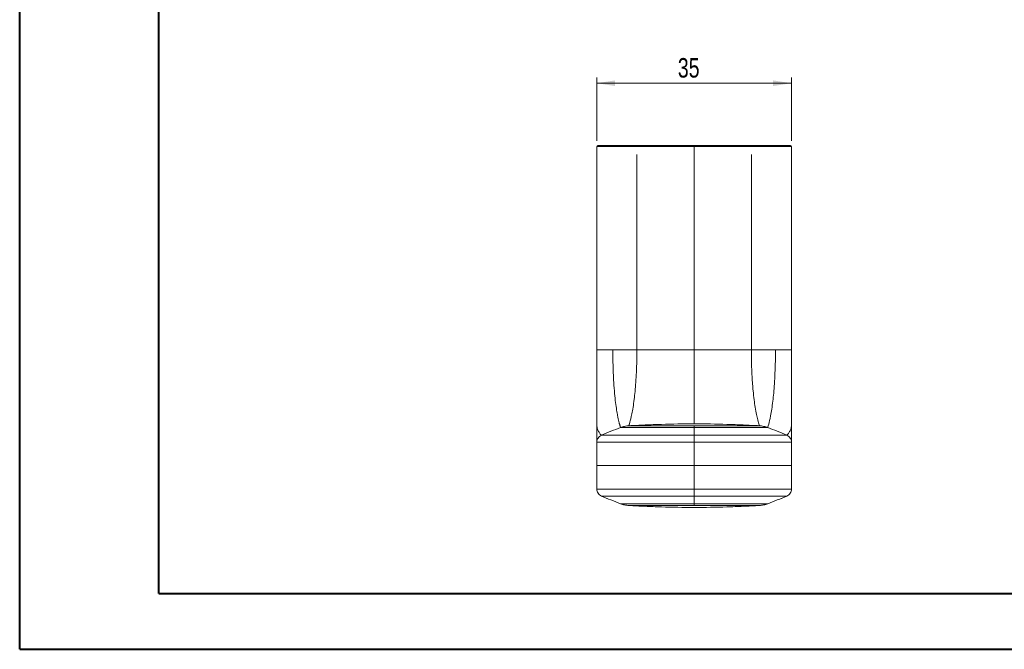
# Model space of a CAD drawing. Header units: millimetres. Extents: x 0 to 420, y 0 to 297.
# Tile 1 of 4: x 0 to 177, y 0 to 113. Entities that reach past the tile are written whole.
import ezdxf

# ---------------------------------------------------------------- set-up
doc = ezdxf.new("R2010")
doc.units = ezdxf.units.MM
doc.styles.add('SLDTEXTSTYLE1', font='TXT', dxfattribs={"width": 0.75})
doc.dimstyles.new('SLDDIMSTYLE0', dxfattribs={"dimtxt": 3.5, "dimasz": 3.302, "dimexe": 0, "dimexo": 0.0625, "dimgap": 0.875, "dimtad": 1, "dimdec": 6, "dimrnd": 1e-09, "dimzin": 12, "dimdsep": 46, "dimtxsty": 'SLDTEXTSTYLE1', "dimsah": 1, "dimcen": 0.09, "dimadec": 0, "dimazin": 3, "dimtfac": 1, "dimtofl": 0, "dimtmove": 0, "dimatfit": 3, "dimfxl": 0, "dimfrac": 2, "dimtolj": 1, "dimtzin": 12, "dimarcsym": 0})

# ---------------------------------------------------------------- blocks, each defined once
blk = doc.blocks.new('_D_2')
at = {"color": 7, "linetype": 'Continuous', "lineweight": 0}
for p, q in [((103.77, 91.49), (103.77, 102.86)), ((138.77, 91.49), (138.77, 102.86)), ((138.77, 101.86), (103.77, 101.86))]:
    blk.add_line(p, q, dxfattribs=at)
for points in [[(103.77, 101.86), (107.07, 101.35), (107.07, 102.36)], [(138.77, 101.86), (135.47, 102.36), (135.47, 101.35)]]:
    blk.add_solid(points, dxfattribs=at)
at = {"color": 7, "linetype": 'Continuous', "lineweight": 0, "insert": (118.34, 106.37), "char_height": 3.5, "attachment_point": 1, "style": 'SLDTEXTSTYLE1'}
blk.add_mtext('35', dxfattribs=at)

msp = doc.modelspace()

# ---------------------------------------------------------------- linework, layer by layer
at = {"color": 7, "linetype": 'Continuous', "lineweight": 40}
for p, q in [((0.0788436, 0.2147802), (0.0788436, 297.2147802)), ((25.0788436, 10.2147802), (25.0788436, 287.2147802)), ((25.0788436, 10.2147802), (410.0788436, 10.2147802)), ((0.0788436, 0.2147802), (420.0788436, 0.2147802))]:
    msp.add_line(p, q, dxfattribs=at)
at = {"color": 7, "linetype": 'Continuous', "lineweight": 15}
for p, q in [((103.772649, 53.9727265), (103.772649, 90.4916278)), ((121.2726491, 90.6916278), (121.2726491, 90.4916278)), ((121.2726491, 53.9727265), (121.2726491, 90.4916278)), ((138.7726492, 53.9727265), (138.7726492, 90.4916278)), ((110.9868981, 89.0826349), (110.9868981, 53.9727265)), ((131.5584001, 89.0826349), (131.5584001, 53.9727265)), ((103.772649, 53.9727265), (103.7812805, 53.9727265)), ((138.7726492, 53.9727265), (138.7640177, 53.9727265)), ((103.772649, 40.4993834), (103.7809881, 40.4522324)), ((103.772649, 40.4993834), (103.772649, 38.327569)), ((138.7726492, 40.4993834), (138.764366, 40.4525491)), ((138.7726492, 40.4993834), (138.7726492, 38.327569)), ((103.772649, 37.4047326), (103.772649, 38.327569)), ((103.772649, 28.9785245), (103.772649, 37.4047326)), ((103.7733438, 37.4047326), (103.7733438, 28.9785245)), ((103.7733494, 33.1916267), (103.7733494, 37.4047326)), ((121.2726491, 33.1916267), (121.2726491, 37.4047326)), ((138.7719488, 37.4047326), (138.7719488, 33.1916267)), ((138.7719544, 28.9785245), (138.7719544, 37.4047326)), ((138.7720289, 37.4457592), (138.7726492, 37.4047326)), ((138.7726492, 37.4047326), (138.7726492, 38.327569)), ((138.7726492, 37.4047326), (138.7726492, 28.9785245)), ((103.7733494, 33.1916267), (103.7733494, 28.9785245)), ((121.2726491, 33.1916267), (121.2726491, 28.9785245)), ((138.7719488, 28.9785245), (138.7719488, 33.1916267)), ((103.7732544, 28.9380418), (103.772649, 28.9785245)), ((104.6070526, 27.7235525), (105.7599005, 27.2459777)), ((136.7853977, 27.2459777), (137.9382456, 27.7235525)), ((108.0576903, 26.3495909), (108.057531, 26.3495313)), ((134.4876079, 26.3495909), (134.4877672, 26.3495313))]:
    msp.add_line(p, q, dxfattribs=at)
at = {"color": 8, "linetype": 'Continuous', "lineweight": 15}
for p, q in [((103.7733438, 37.4047326), (103.772649, 37.4047326)), ((138.7726492, 37.4047326), (138.7719544, 37.4047326)), ((103.7733438, 28.9785245), (103.772649, 28.9785245)), ((138.7726492, 28.9785245), (138.7719544, 28.9785245))]:
    msp.add_line(p, q, dxfattribs=at)
at = {"color": 7, "linetype": 'Continuous', "lineweight": 15, "flags": 128}
for points in [[(111.0302587, 90.4916278), (111.0315187, 90.5306458), (111.0352506, 90.5681644), (111.0413116, 90.6027418), (111.0494681, 90.6330491), (111.0594063, 90.6579217), (111.0707451, 90.6764037), (111.0830488, 90.6877848), (111.0958443, 90.6916278)], [(131.4494409, 90.6916278), (131.4622364, 90.6877848), (131.4745391, 90.6764037), (131.485878, 90.6579217), (131.4958171, 90.6330491), (131.5039726, 90.6027418), (131.5100337, 90.5681644), (131.5137655, 90.5306458), (131.5150265, 90.4916278)]]:
    msp.add_lwpolyline(points, dxfattribs=at)
at = {"color": 7, "linetype": 'Continuous', "lineweight": 15}
for centre, radius, start, end in [((103.9726491, 90.4916278), 0.2, 90, 180), ((138.5726491, 90.4916278), 0.2, 0, 90), ((109.8171384, 35.3762107), 4.9786792, 93.367480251, 110.695788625), ((121.2726491, -159.3083722), 200, 86.632519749, 93.367480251), ((132.7281598, 35.3762107), 4.9786792, 69.304211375, 86.632519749), ((109.8171384, 31.0070448), 4.9786792, 249.304211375, 266.632519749), ((121.2726491, 225.6916278), 200, 266.632519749, 273.367480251), ((132.7281598, 31.0070448), 4.9786792, 273.367480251, 290.695788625)]:
    msp.add_arc(centre, radius, start, end, dxfattribs=at)
for points, knots in [([(103.7726491, 90.4916278), (103.7726491, 90.4916278), (103.7766203, 90.4916278), (103.7937218, 90.4916278), (103.8068499, 90.4916278), (103.8621959, 90.4916278), (103.9201308, 90.4916278), (104.0946396, 90.4916278), (104.2109838, 90.4916278), (104.529044, 90.4916278), (104.7299251, 90.4916278), (105.115418, 90.4916278), (105.2581724, 90.4916278), (105.5776255, 90.4916278), (105.7554417, 90.4916278), (106.3362598, 90.4916278), (106.7884893, 90.4916278), (107.5757107, 90.4916278), (107.8561481, 90.4916278), (108.4365254, 90.4916278), (108.7382812, 90.4916278), (109.6745573, 90.4916278), (110.3434652, 90.4916278), (111.0302585, 90.4916278)], [0, 0, 0, 0, 0.0625, 0.0625, 0.125, 0.125, 0.25, 0.25, 0.375, 0.375, 0.5, 0.5, 0.5625, 0.5625, 0.625, 0.625, 0.75, 0.75, 0.8125, 0.8125, 0.875, 0.875, 1, 1, 1, 1]), ([(111.0958439, 90.6916278), (110.418869, 90.6916278), (109.7597187, 90.6916278), (108.8371187, 90.6916278), (108.5398393, 90.6916278), (107.968301, 90.6916278), (107.6922371, 90.6916278), (106.9185358, 90.6916278), (106.4749381, 90.6916278), (105.9061209, 90.6916278), (105.7323267, 90.6916278), (105.4204123, 90.6916278), (105.2811232, 90.6916278), (104.9051305, 90.6916278), (104.7093444, 90.6916278), (104.399677, 90.6916278), (104.2863842, 90.6916278), (104.0314174, 90.6916278), (103.9726491, 90.6916278), (103.9726491, 90.6916278)], [0, 0, 0, 0, 0.125, 0.125, 0.1875, 0.1875, 0.25, 0.25, 0.375, 0.375, 0.4375, 0.4375, 0.5, 0.5, 0.625, 0.625, 0.75, 0.75, 1, 1, 1, 1]), ([(111.0302585, 90.4916278), (111.8539219, 90.4916278), (112.6910156, 90.4916278), (114.3810603, 90.4916278), (115.234134, 90.4916278), (116.9502741, 90.4916278), (117.814297, 90.4916278), (119.5428379, 90.4916278), (120.4077462, 90.4916278), (121.2726491, 90.4916278)], [0, 0, 0, 0, 0.25, 0.25, 0.5, 0.5, 0.75, 0.75, 1, 1, 1, 1]), ([(121.2726491, 90.6916278), (120.4133713, 90.6916278), (119.5543855, 90.6916278), (117.8373466, 90.6916278), (116.9787481, 90.6916278), (115.2734155, 90.6916278), (114.4256857, 90.6916278), (112.7461976, 90.6916278), (111.9143093, 90.6916278), (111.0958439, 90.6916278)], [0, 0, 0, 0, 0.25, 0.25, 0.5, 0.5, 0.75, 0.75, 1, 1, 1, 1]), ([(131.4494409, 90.6916278), (130.6304598, 90.6916278), (129.7983589, 90.6916278), (128.1188326, 90.6916278), (127.2712785, 90.6916278), (125.5665485, 90.6916278), (124.7083901, 90.6916278), (122.99108, 90.6916278), (122.1319981, 90.6916278), (121.2726491, 90.6916278)], [0, 0, 0, 0, 0.25, 0.25, 0.5, 0.5, 0.75, 0.75, 1, 1, 1, 1]), ([(121.2726491, 90.4916278), (122.1362336, 90.4916278), (123.0002215, 90.4916278), (124.7250682, 90.4916278), (125.5855259, 90.4916278), (127.3001853, 90.4916278), (128.1544246, 90.4916278), (129.8527524, 90.4916278), (130.6960049, 90.4916278), (131.5150261, 90.4916278)], [0, 0, 0, 0, 0.25, 0.25, 0.5, 0.5, 0.75, 0.75, 1, 1, 1, 1]), ([(138.5726491, 90.6916278), (138.5726491, 90.6916278), (138.5137709, 90.6916278), (138.2576119, 90.6916278), (138.1436615, 90.6916278), (137.8321958, 90.6916278), (137.6369, 90.6916278), (137.2607268, 90.6916278), (137.1213657, 90.6916278), (136.8092245, 90.6916278), (136.635062, 90.6916278), (136.0637935, 90.6916278), (135.6200138, 90.6916278), (134.8518401, 90.6916278), (134.5773753, 90.6916278), (134.0002779, 90.6916278), (133.7014124, 90.6916278), (132.7780053, 90.6916278), (132.1267985, 90.6916278), (131.4494409, 90.6916278)], [0, 0, 0, 0, 0.25, 0.25, 0.375, 0.375, 0.5, 0.5, 0.5625, 0.5625, 0.625, 0.625, 0.75, 0.75, 0.8125, 0.8125, 0.875, 0.875, 1, 1, 1, 1]), ([(131.5150261, 90.4916278), (132.2010136, 90.4916278), (132.8605369, 90.4916278), (133.7961804, 90.4916278), (134.0990879, 90.4916278), (134.684258, 90.4916278), (134.963153, 90.4916278), (135.7440308, 90.4916278), (136.1961699, 90.4916278), (136.7793835, 90.4916278), (136.9578129, 90.4916278), (137.2777945, 90.4916278), (137.420791, 90.4916278), (137.807015, 90.4916278), (138.0078636, 90.4916278), (138.3284418, 90.4916278), (138.4467991, 90.4916278), (138.7123807, 90.4916278), (138.7726491, 90.4916278), (138.7726491, 90.4916278)], [0, 0, 0, 0, 0.125, 0.125, 0.1875, 0.1875, 0.25, 0.25, 0.375, 0.375, 0.4375, 0.4375, 0.5, 0.5, 0.625, 0.625, 0.75, 0.75, 1, 1, 1, 1]), ([(103.7733345, 53.9727451), (103.773596, 53.6971785), (103.7746786, 52.5562852), (103.77704, 50.5329857), (103.7758512, 46.2929098), (103.7741674, 42.9303353), (103.7729266, 40.4522324)], [0, 0, 0, 0, 0.0614226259, 0.254300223, 0.4504446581, 1, 1, 1, 1]), ([(108.0577495, 40.033547), (108.0573278, 40.0345156), (108.0564824, 40.0364575), (108.050413, 40.0524842), (108.0405794, 40.0791374), (108.0265359, 40.1184947), (108.0084246, 40.1713465), (107.9860491, 40.2390667), (107.9593784, 40.3230587), (107.9283685, 40.4249153), (107.8929273, 40.5464769), (107.8529541, 40.6898237), (107.8084629, 40.8572118), (107.7595261, 41.0511276), (107.7062415, 41.2743336), (107.64873, 41.5298697), (107.5871163, 41.821159), (107.4889455, 42.3169907), (107.3442477, 43.1351714), (107.1537561, 44.479191), (106.9716789, 46.1598603), (106.8302882, 48.0034993), (106.7352553, 49.8854933), (106.6882953, 51.4535481), (106.6678339, 52.7795469), (106.6637475, 53.5293929), (106.6633299, 53.9307299), (106.6632863, 53.9727144)], [0, 0, 0, 0, 0.0299663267, 0.0600833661, 0.0900802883, 0.1197599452, 0.1493118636, 0.1787886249, 0.2081959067, 0.2375380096, 0.2668179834, 0.2960386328, 0.325203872, 0.3543198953, 0.3833970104, 0.4124523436, 0.4415133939, 0.4706223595, 0.5435575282, 0.6181254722, 0.6952936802, 0.775493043, 0.8447042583, 0.9150509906, 0.9545297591, 0.9952432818, 1, 1, 1, 1]), ([(110.9868983, 53.9727279), (110.9868369, 53.8903485), (110.9866526, 53.6432103), (110.9847071, 53.2652889), (110.9794502, 52.7082185), (110.9499073, 50.8365906), (110.8167442, 48.0072442), (110.4902946, 44.7711872), (110.0798296, 42.3379325), (109.7460835, 41.0153978), (109.5947884, 40.5412429), (109.5477456, 40.4077329), (109.531612, 40.3641028), (109.5256248, 40.3486334), (109.5246918, 40.3462934), (109.5246918, 40.3462934)], [0, 0, 0, 0, 0.0083312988, 0.0249938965, 0.0388793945, 0.0666503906, 0.2261583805, 0.3856663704, 0.5770759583, 0.7684855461, 0.8833312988, 0.9289050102, 0.9562492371, 0.9854164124, 1, 1, 1, 1]), ([(121.2726491, 40.6916278), (121.2726491, 40.6916278), (121.2726491, 40.6950232), (121.2726491, 40.7137655), (121.2726491, 40.7609777), (121.2726491, 40.954044), (121.2726491, 41.5055916), (121.2726491, 42.6476397), (121.2726491, 43.8336579), (121.2726491, 45.2268449), (121.2726491, 46.9521839), (121.2726491, 48.8876252), (121.2726491, 50.7515046), (121.2726491, 51.9602132), (121.2726491, 52.8242463), (121.2726491, 53.3833318), (121.2726491, 53.7749213), (121.2726491, 53.9068743), (121.2726491, 53.9727279)], [0, 0, 0, 0, 0.0200892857, 0.046875, 0.076171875, 0.125, 0.3044433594, 0.412109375, 0.5197753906, 0.6094970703, 0.69921875, 0.8188476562, 0.890625, 0.9333496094, 0.958984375, 0.986328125, 0.9931640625, 1, 1, 1, 1]), ([(133.0206064, 40.3462934), (133.0206064, 40.3462934), (133.0192294, 40.3497477), (133.0119808, 40.3688203), (132.9942007, 40.4168989), (132.9256077, 40.6135923), (132.7520472, 41.176178), (132.4832685, 42.3437282), (132.2586922, 43.5578303), (132.0506037, 44.9856392), (131.8510296, 46.7555581), (131.6977184, 48.7430757), (131.6118233, 50.6589161), (131.5787416, 51.901983), (131.5644402, 52.7908525), (131.5597552, 53.3661383), (131.5585365, 53.7691423), (131.5583999, 53.9049411), (131.5583999, 53.9727279)], [0, 0, 0, 0, 0.0200892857, 0.046875, 0.076171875, 0.125, 0.3044433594, 0.412109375, 0.5197753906, 0.6094970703, 0.69921875, 0.8188476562, 0.890625, 0.9333496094, 0.958984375, 0.986328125, 0.9931640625, 1, 1, 1, 1]), ([(134.4876554, 40.0336158), (134.4876554, 40.0336158), (134.488545, 40.0358281), (134.4941457, 40.0505087), (134.5096888, 40.0920818), (134.5544575, 40.2199565), (134.698804, 40.678267), (135.0170313, 41.9801032), (135.4084722, 44.4294267), (135.7197568, 47.7452408), (135.8467932, 50.6848106), (135.874914, 52.6449471), (135.8799742, 53.2293229), (135.8816837, 53.6262675), (135.8820942, 53.8860757), (135.8820328, 53.9727279)], [0, 0, 0, 0, 0.0145835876, 0.0437507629, 0.0710949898, 0.1166687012, 0.2315144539, 0.4229240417, 0.6143336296, 0.7738416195, 0.9333496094, 0.9611206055, 0.9750061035, 0.9916687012, 1, 1, 1, 1]), ([(138.7723195, 40.4525491), (138.7716521, 41.5958379), (138.7702045, 44.0756849), (138.7691904, 47.4370094), (138.7682439, 50.5330985), (138.7706206, 52.5562779), (138.7717024, 53.6971771), (138.7719637, 53.9727451)], [0, 0, 0, 0, 0.2533603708, 0.5495504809, 0.7456970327, 0.9385767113, 1, 1, 1, 1]), ([(108.058507, 40.0336158), (108.2925633, 40.122979), (108.5340395, 40.1927858), (109.0255713, 40.2970549), (109.2755441, 40.3314232), (109.5256399, 40.3462934)], [0, 0, 0, 0, 0.5, 0.5, 1, 1, 1, 1]), ([(109.5256155, 40.3462934), (110.0144223, 40.3769587), (110.5035644, 40.4020548), (111.4817988, 40.4523916), (111.9710189, 40.4757703), (113.4388323, 40.5404883), (114.4175985, 40.5764325), (117.3545681, 40.6626914), (119.3136595, 40.6914639), (123.2313042, 40.6914672), (125.1903352, 40.6627005), (128.1275226, 40.5764389), (129.106423, 40.5404902), (130.5742818, 40.4757703), (131.0634947, 40.4523918), (132.0417335, 40.4020548), (132.5308753, 40.3769601), (133.0196827, 40.3462934)], [0, 0, 0, 0, 0.0625, 0.0625, 0.125, 0.125, 0.25, 0.25, 0.5, 0.5, 0.75, 0.75, 0.875, 0.875, 0.9375, 0.9375, 1, 1, 1, 1]), ([(109.52564, 40.3462934), (109.5592267, 40.3462934), (111.4294372, 40.3462934), (117.2491487, 40.3462934), (121.2726491, 40.3462934)], [0.00923855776, 0.00923855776, 0.00923855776, 0.00923855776, 0.5, 1, 1, 1, 1]), ([(121.2726491, 40.0336158), (121.2726491, 40.0399219), (121.2726491, 40.0465627), (121.2726491, 40.05573), (121.2726491, 40.0593891), (121.2726491, 40.0643713), (121.2726491, 40.0684824), (121.2726491, 40.0723971), (121.2726491, 40.0763826), (121.2726491, 40.0811361), (121.2726491, 40.0854163), (121.2726491, 40.0903018), (121.2726491, 40.0951577), (121.2726491, 40.1023149), (121.2726491, 40.1081044), (121.2726491, 40.1144112), (121.2726491, 40.1248567), (121.2726491, 40.1377682), (121.2726491, 40.1603568), (121.2726491, 40.1827525), (121.2726491, 40.2060404), (121.2726491, 40.2364314), (121.2726491, 40.260823), (121.2726491, 40.2890924), (121.2726491, 40.303425), (121.2726491, 40.3152857), (121.2726491, 40.3206072), (121.2726491, 40.325573), (121.2726491, 40.3291517), (121.2726491, 40.3313485), (121.2726491, 40.3324209), (121.2726491, 40.3335176), (121.2726491, 40.3343094), (121.2726491, 40.3351989), (121.2726491, 40.3358841), (121.2726491, 40.3366145), (121.2726491, 40.3372179), (121.2726491, 40.3378643), (121.2726491, 40.3386584), (121.2726491, 40.3394251), (121.2726491, 40.3400655), (121.2726491, 40.3405869), (121.2726491, 40.3411005), (121.2726491, 40.3419047), (121.2726491, 40.3428519), (121.2726491, 40.3444227), (121.2726491, 40.3455379), (121.2726491, 40.3462934)], [0, 0, 0, 0, 0.0366210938, 0.0390625, 0.0546875, 0.05859375, 0.0691964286, 0.0796875, 0.0825892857, 0.09375, 0.1091308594, 0.109375, 0.1245117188, 0.1398925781, 0.1552734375, 0.162109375, 0.1812286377, 0.2244873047, 0.25, 0.33984375, 0.390625, 0.4359741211, 0.5961914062, 0.625, 0.75, 0.7788085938, 0.8034057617, 0.8354492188, 0.8647460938, 0.87109375, 0.8793945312, 0.88671875, 0.8941650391, 0.896484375, 0.90625, 0.9095458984, 0.91328125, 0.9203125, 0.9249267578, 0.9326171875, 0.939453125, 0.94140625, 0.9462890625, 0.953125, 0.9633789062, 0.9732142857, 1, 1, 1, 1]), ([(121.2726491, 40.3462934), (125.2961495, 40.3462934), (131.115861, 40.3462934), (132.9860715, 40.3462934), (133.0196582, 40.3462934)], [0.00923855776, 0.00923855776, 0.00923855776, 0.00923855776, 0.50923855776, 1, 1, 1, 1]), ([(133.0196583, 40.3462934), (133.2702816, 40.3313918), (133.519727, 40.2970549), (134.0112587, 40.1927858), (134.2522412, 40.1231674), (134.4867913, 40.0336158)], [0, 0, 0, 0, 0.5, 0.5, 1, 1, 1, 1]), ([(103.7733487, 37.4047328), (103.7733584, 37.6679993), (103.8537159, 37.9329662), (104.073021, 38.2631279), (104.1628701, 38.3631721), (104.365358, 38.5317129), (104.4820329, 38.6028051), (104.6031679, 38.6543139)], [0, 0, 0, 0, 0.5, 0.5, 0.75, 0.75, 1, 1, 1, 1]), ([(121.2726491, 38.6543139), (115.6367936, 38.6543139), (107.3576959, 38.6543139), (104.6389668, 38.6543139), (104.6031679, 38.6543139)], [0, 0, 0, 0, 0.5, 0.99328038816, 0.99328038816, 0.99328038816, 0.99328038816]), ([(121.2726491, 37.4047328), (121.2726491, 37.4166157), (121.2726491, 37.4345304), (121.2726491, 37.4590241), (121.2726491, 37.4780042), (121.2726491, 37.4906493), (121.2726491, 37.4980587), (121.2726491, 37.5098085), (121.2726491, 37.5187288), (121.2726491, 37.5329734), (121.2726491, 37.5435099), (121.2726491, 37.5626817), (121.2726491, 37.5766807), (121.2726491, 37.598155), (121.2726491, 37.6164781), (121.2726491, 37.6438002), (121.2726491, 37.6783417), (121.2726491, 37.7372884), (121.2726491, 37.8165729), (121.2726491, 37.8866051), (121.2726491, 37.9515189), (121.2726491, 38.0083612), (121.2726491, 38.0898173), (121.2726491, 38.1641773), (121.2726491, 38.2418507), (121.2726491, 38.2956406), (121.2726491, 38.347239), (121.2726491, 38.3759791), (121.2726491, 38.4163567), (121.2726491, 38.4410734), (121.2726491, 38.4726816), (121.2726491, 38.4885575), (121.2726491, 38.5091304), (121.2726491, 38.5235272), (121.2726491, 38.5349694), (121.2726491, 38.5426455), (121.2726491, 38.5477012), (121.2726491, 38.5524895), (121.2726491, 38.5569834), (121.2726491, 38.5614811), (121.2726491, 38.5659367), (121.2726491, 38.5694663), (121.2726491, 38.5726027), (121.2726491, 38.5761225), (121.2726491, 38.5792298), (121.2726491, 38.5831482), (121.2726491, 38.5862248), (121.2726491, 38.5905343), (121.2726491, 38.5931757), (121.2726491, 38.5978706), (121.2726491, 38.6026461), (121.2726491, 38.6132629), (121.2726491, 38.6194054), (121.2726491, 38.6335834), (121.2726491, 38.6447947), (121.2726491, 38.6543139)], [0, 0, 0, 0, 0.0267857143, 0.0401785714, 0.0545654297, 0.056640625, 0.06640625, 0.0699462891, 0.0810546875, 0.0849609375, 0.099609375, 0.1030273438, 0.125, 0.12890625, 0.1480712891, 0.1635131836, 0.1865234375, 0.2211914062, 0.2890625, 0.357421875, 0.375, 0.43359375, 0.4855957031, 0.5625, 0.609375, 0.6746520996, 0.697265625, 0.7419433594, 0.75, 0.8049316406, 0.8092346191, 0.837890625, 0.849609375, 0.8680245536, 0.8795166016, 0.8830915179, 0.890625, 0.8944702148, 0.8973214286, 0.9040178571, 0.9079284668, 0.9107142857, 0.9146575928, 0.9174107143, 0.9213867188, 0.9241071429, 0.9293619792, 0.9308035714, 0.9373372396, 0.9375, 0.9453125, 0.9521484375, 0.9609375, 0.9658203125, 1, 1, 1, 1]), ([(121.2726491, 38.6543139), (126.9085046, 38.6543139), (135.1876036, 38.6543139), (137.9063323, 38.6543139), (137.9421303, 38.6543139)], [0, 0, 0, 0, 0.5, 0.99328055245, 0.99328055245, 0.99328055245, 0.99328055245]), ([(137.9421303, 38.6543139), (138.1870526, 38.5501686), (138.399176, 38.3731813), (138.618481, 38.0430194), (138.6755319, 37.922425), (138.7525228, 37.6684787), (138.7719495, 37.5382593), (138.7719495, 37.4047328)], [0, 0, 0, 0, 0.5, 0.5, 0.75, 0.75, 1, 1, 1, 1]), ([(103.7733487, 28.9785227), (103.7733487, 28.7152562), (103.8537159, 28.4502893), (104.073021, 28.1201276), (104.1628701, 28.0200834), (104.365358, 27.8515426), (104.482031, 27.7804459), (104.6031679, 27.7289416)], [0, 0, 0, 0, 0.5, 0.5, 0.75, 0.75, 1, 1, 1, 1]), ([(121.2726491, 28.9785227), (121.2726491, 28.9666398), (121.2726491, 28.9487251), (121.2726491, 28.9242314), (121.2726491, 28.9052513), (121.2726491, 28.8926062), (121.2726491, 28.8851968), (121.2726491, 28.873447), (121.2726491, 28.8645267), (121.2726491, 28.8502821), (121.2726491, 28.8397456), (121.2726491, 28.8205738), (121.2726491, 28.8065748), (121.2726491, 28.7851005), (121.2726491, 28.7667775), (121.2726491, 28.7394553), (121.2726491, 28.7049138), (121.2726491, 28.6459671), (121.2726491, 28.5666826), (121.2726491, 28.4966505), (121.2726491, 28.4317366), (121.2726491, 28.3748943), (121.2726491, 28.2934382), (121.2726491, 28.2190782), (121.2726491, 28.1414048), (121.2726491, 28.0876149), (121.2726491, 28.0360165), (121.2726491, 28.0072764), (121.2726491, 27.9668988), (121.2726491, 27.9421822), (121.2726491, 27.9105739), (121.2726491, 27.894698), (121.2726491, 27.8741251), (121.2726491, 27.8597283), (121.2726491, 27.8482861), (121.2726491, 27.84061), (121.2726491, 27.8355543), (121.2726491, 27.830766), (121.2726491, 27.8262721), (121.2726491, 27.8217744), (121.2726491, 27.8173188), (121.2726491, 27.8137892), (121.2726491, 27.8106528), (121.2726491, 27.807133), (121.2726491, 27.8040257), (121.2726491, 27.8001073), (121.2726491, 27.7970307), (121.2726491, 27.7927212), (121.2726491, 27.7900798), (121.2726491, 27.7853849), (121.2726491, 27.7806094), (121.2726491, 27.7699926), (121.2726491, 27.7638501), (121.2726491, 27.7496721), (121.2726491, 27.7384608), (121.2726491, 27.7289416)], [0, 0, 0, 0, 0.0267857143, 0.0401785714, 0.0545654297, 0.056640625, 0.06640625, 0.0699462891, 0.0810546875, 0.0849609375, 0.099609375, 0.1030273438, 0.125, 0.12890625, 0.1480712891, 0.1635131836, 0.1865234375, 0.2211914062, 0.2890625, 0.357421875, 0.375, 0.43359375, 0.4855957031, 0.5625, 0.609375, 0.6746520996, 0.697265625, 0.7419433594, 0.75, 0.8049316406, 0.8092346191, 0.837890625, 0.849609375, 0.8680245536, 0.8795166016, 0.8830915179, 0.890625, 0.8944702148, 0.8973214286, 0.9040178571, 0.9079284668, 0.9107142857, 0.9146575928, 0.9174107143, 0.9213867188, 0.9241071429, 0.9293619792, 0.9308035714, 0.9373372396, 0.9375, 0.9453125, 0.9521484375, 0.9609375, 0.9658203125, 1, 1, 1, 1]), ([(137.9421303, 27.7289416), (138.1870565, 27.8330779), (138.399176, 28.0100742), (138.618481, 28.3402361), (138.6755319, 28.4608305), (138.7525228, 28.7147768), (138.7719495, 28.8449962), (138.7719495, 28.9785227)], [0, 0, 0, 0, 0.5, 0.5, 0.75, 0.75, 1, 1, 1, 1]), ([(121.2726491, 27.7289416), (115.6367936, 27.7289416), (107.3576959, 27.7289416), (104.6389668, 27.7289416), (104.6031679, 27.7289416)], [0, 0, 0, 0, 0.5, 0.99328038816, 0.99328038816, 0.99328038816, 0.99328038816]), ([(121.2726491, 27.7289416), (126.9085046, 27.7289416), (135.1876036, 27.7289416), (137.9063323, 27.7289416), (137.9421303, 27.7289416)], [0, 0, 0, 0, 0.5, 0.99328055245, 0.99328055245, 0.99328055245, 0.99328055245]), ([(108.058507, 26.3496397), (108.292564, 26.2602781), (108.5340395, 26.1904697), (109.0255713, 26.0862006), (109.2755442, 26.0518339), (109.5256399, 26.0369621)], [0, 0, 0, 0, 0.5, 0.5, 1, 1, 1, 1]), ([(121.2726477, 26.0369621), (120.5623844, 26.0369621), (119.1418482, 26.0369621), (117.368606, 26.0369621), (115.9592515, 26.0369621), (114.9126657, 26.0369621), (113.8861945, 26.0369621), (112.8993829, 26.0369621), (111.986008, 26.0369621), (111.1956015, 26.0369621), (110.5712231, 26.0369621), (109.9710521, 26.0369621), (109.6071801, 26.0369621), (109.5316213, 26.0369621), (109.5256155, 26.0369621)], [0.50000045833, 0.50000045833, 0.50000045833, 0.50000045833, 0.56250043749, 0.62500037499, 0.65625034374, 0.68750031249, 0.71875028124, 0.75000024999, 0.78125021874, 0.81250018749, 0.84375015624, 0.875000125, 0.9375000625, 0.99413021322, 0.99413021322, 0.99413021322, 0.99413021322]), ([(109.5256155, 26.0369621), (110.0144222, 26.0062955), (110.5035644, 25.9812007), (111.4817988, 25.9308639), (111.9710189, 25.9074852), (113.4388323, 25.8427672), (114.4175985, 25.806823), (117.3545681, 25.7205641), (119.3136595, 25.6917916), (123.2313042, 25.6917883), (125.1903352, 25.720555), (128.1275226, 25.8068166), (129.106423, 25.8427653), (130.5742818, 25.9074852), (131.0634947, 25.9308637), (132.0417335, 25.9812007), (132.5308753, 26.0062955), (133.0196827, 26.0369621)], [0, 0, 0, 0, 0.0625, 0.0625, 0.125, 0.125, 0.25, 0.25, 0.5, 0.5, 0.75, 0.75, 0.875, 0.875, 0.9375, 0.9375, 1, 1, 1, 1]), ([(133.0196827, 26.0369621), (133.0136769, 26.0369621), (132.938118, 26.0369621), (132.5742451, 26.0369621), (131.9740727, 26.0369621), (131.3496931, 26.0369621), (130.5592853, 26.0369621), (129.6459096, 26.0369621), (128.6590975, 26.0369621), (127.6326261, 26.0369621), (126.5860406, 26.0369621), (125.1766868, 26.0369621), (123.4034462, 26.0369621), (121.9829124, 26.0369621), (121.2726477, 26.0369621)], [0.00586979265, 0.00586979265, 0.00586979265, 0.00586979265, 0.0625000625, 0.125000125, 0.15625015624, 0.18750018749, 0.21875021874, 0.25000024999, 0.28125028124, 0.31250031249, 0.34375034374, 0.37500037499, 0.43750043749, 0.50000045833, 0.50000045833, 0.50000045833, 0.50000045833]), ([(121.2726491, 26.3496397), (121.2726491, 26.3433336), (121.2726491, 26.3366928), (121.2726491, 26.3275255), (121.2726491, 26.3238664), (121.2726491, 26.3188842), (121.2726491, 26.3147731), (121.2726491, 26.3108584), (121.2726491, 26.3068729), (121.2726491, 26.3021194), (121.2726491, 26.2978392), (121.2726491, 26.2929537), (121.2726491, 26.2880978), (121.2726491, 26.2809407), (121.2726491, 26.2751511), (121.2726491, 26.2688443), (121.2726491, 26.2583989), (121.2726491, 26.2454873), (121.2726491, 26.2228987), (121.2726491, 26.200503), (121.2726491, 26.1772151), (121.2726491, 26.1468241), (121.2726491, 26.1224325), (121.2726491, 26.0941631), (121.2726491, 26.0798305), (121.2726491, 26.0679698), (121.2726491, 26.0626483), (121.2726491, 26.0576825), (121.2726491, 26.0541038), (121.2726491, 26.051907), (121.2726491, 26.0508346), (121.2726491, 26.0497379), (121.2726491, 26.0489461), (121.2726491, 26.0480566), (121.2726491, 26.0473714), (121.2726491, 26.046641), (121.2726491, 26.0460376), (121.2726491, 26.0453912), (121.2726491, 26.0445971), (121.2726491, 26.0438304), (121.2726491, 26.04319), (121.2726491, 26.0426686), (121.2726491, 26.042155), (121.2726491, 26.0413508), (121.2726491, 26.0404036), (121.2726491, 26.0388328), (121.2726491, 26.0377176), (121.2726491, 26.0369621)], [0, 0, 0, 0, 0.0366210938, 0.0390625, 0.0546875, 0.05859375, 0.0691964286, 0.0796875, 0.0825892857, 0.09375, 0.1091308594, 0.109375, 0.1245117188, 0.1398925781, 0.1552734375, 0.162109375, 0.1812286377, 0.2244873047, 0.25, 0.33984375, 0.390625, 0.4359741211, 0.5961914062, 0.625, 0.75, 0.7788085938, 0.8034057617, 0.8354492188, 0.8647460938, 0.87109375, 0.8793945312, 0.88671875, 0.8941650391, 0.896484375, 0.90625, 0.9095458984, 0.91328125, 0.9203125, 0.9249267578, 0.9326171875, 0.939453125, 0.94140625, 0.9462890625, 0.953125, 0.9633789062, 0.9732142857, 1, 1, 1, 1]), ([(133.0196583, 26.0369621), (133.2702815, 26.0518652), (133.519727, 26.0862006), (134.0112587, 26.1904697), (134.2522406, 26.2600897), (134.4867913, 26.3496397)], [0, 0, 0, 0, 0.5, 0.5, 1, 1, 1, 1])]:
    msp.add_open_spline(points, degree=3, knots=knots, dxfattribs=at)
at = {"color": 8, "linetype": 'Continuous', "lineweight": 15}
for points, knots in [([(103.7812805, 53.9727265), (103.7932145, 53.9727265), (103.8171228, 53.9727265), (104.0398919, 53.9727265), (104.395786, 53.9727265), (104.8470585, 53.9727265), (105.3462962, 53.9727265), (105.9350281, 53.9727265), (106.4241114, 53.9727265), (106.6632657, 53.9727265)], [0, 0, 0, 0, 0.1955205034, 0.3917030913, 0.5665530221, 0.6856946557, 0.7963522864, 0.9004193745, 1, 1, 1, 1]), ([(138.7640177, 53.9727265), (138.7520837, 53.9727265), (138.7281754, 53.9727265), (138.5054063, 53.9727265), (138.1495122, 53.9727265), (137.6982397, 53.9727265), (137.199002, 53.9727265), (136.6102701, 53.9727265), (136.1211868, 53.9727265), (135.8820325, 53.9727265)], [0, 0, 0, 0, 0.1955205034, 0.3917030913, 0.5665530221, 0.6856946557, 0.7963522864, 0.9004193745, 1, 1, 1, 1]), ([(103.7809881, 40.4522324), (103.809708, 40.2144797), (103.8691599, 39.7223169), (104.187817, 39.1537885), (104.5114051, 38.7397599), (104.572109, 38.682781), (104.602437, 38.6543142)], [0, 0, 0, 0, 0.23767213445, 0.49199601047, 0.74619921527, 1, 1, 1, 1]), ([(138.764366, 40.4525491), (138.7356354, 40.2146844), (138.6761753, 39.7224062), (138.3574838, 39.1537868), (138.0338924, 38.7397603), (137.973189, 38.6827812), (137.9428613, 38.6543142)], [0, 0, 0, 0, 0.2377550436, 0.4920512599, 0.7462268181, 1, 1, 1, 1])]:
    msp.add_open_spline(points, degree=3, knots=knots, dxfattribs=at)
at = {"color": 7, "linetype": 'Continuous', "lineweight": 15}
for points in [[(110.9868983, 53.9727279), (109.1980686, 53.9727279), (107.7654564, 53.9727279), (106.6632654, 53.9727279)], [(121.2726491, 53.9727279), (117.0189099, 53.9727279), (113.6176777, 53.9727279), (110.9868983, 53.9727279)], [(131.5583999, 53.9727279), (130.2430102, 53.9727279), (127.2270044, 53.9727279), (123.3995187, 53.9727279), (121.2726491, 53.9727279)], [(135.8820328, 53.9727279), (135.3309373, 53.9727279), (134.0635357, 53.9727279), (132.4528147, 53.9727279), (131.5583999, 53.9727279)], [(104.6031679, 38.6543139), (105.7462612, 39.1354586), (106.8983042, 39.5953324), (108.0585069, 40.0336158)], [(108.0585069, 40.0336158), (108.1274477, 40.0336158), (112.3235695, 40.0336158), (121.2726491, 40.0336158)], [(121.2726491, 38.6543139), (121.2726491, 38.9032866), (121.2726491, 39.3823371), (121.2726491, 39.8230154), (121.2726491, 40.0336158)], [(134.4867913, 40.0336158), (134.4178485, 40.0336158), (130.2217265, 40.0336158), (121.2726491, 40.0336158)], [(134.4867913, 40.0336158), (135.646974, 39.59534), (136.7990568, 39.1354503), (137.9421303, 38.6543139)], [(103.7733487, 37.4047328), (103.8455631, 37.4047328), (109.5097498, 37.4047328), (121.2726491, 37.4047328)], [(138.7719495, 37.4047328), (138.6997351, 37.4047328), (133.0355484, 37.4047328), (121.2726491, 37.4047328)], [(121.2726491, 33.1916278), (109.5097498, 33.1916278), (103.8455631, 33.1916278), (103.7733487, 33.1916278)], [(138.7719495, 33.1916278), (138.6997351, 33.1916278), (133.0355484, 33.1916278), (121.2726491, 33.1916278)], [(103.7733487, 28.9785227), (103.8455631, 28.9785227), (109.5097498, 28.9785227), (121.2726491, 28.9785227)], [(138.7719495, 28.9785227), (138.6997351, 28.9785227), (133.0355484, 28.9785227), (121.2726491, 28.9785227)], [(104.6031679, 27.7289416), (105.746261, 27.2477965), (106.8983041, 26.7879227), (108.0585069, 26.3496397)], [(121.2726491, 27.7289416), (121.2726491, 27.4799689), (121.2726491, 27.0009184), (121.2726491, 26.5602402), (121.2726491, 26.3496397)], [(134.4867913, 26.3496397), (135.6469741, 26.7879152), (136.7990569, 27.2478049), (137.9421303, 27.7289416)], [(108.0585069, 26.3496397), (108.1274477, 26.3496397), (112.3235695, 26.3496397), (121.2726491, 26.3496397)], [(134.4867913, 26.3496397), (134.4178485, 26.3496397), (130.2217265, 26.3496397), (121.2726491, 26.3496397)]]:
    msp.add_open_spline(points, degree=3, dxfattribs=at)

# ---------------------------------------------------------------- dimensions: what is measured, and where the dimension line sits
at = {"color": 7, "linetype": 'Continuous', "lineweight": 0}
dim = msp.add_linear_dim(base=(103.7726491, 101.8555682), p1=(138.7726491, 90.4916278), p2=(103.7726491, 90.4916278), angle=0, dimstyle='SLDDIMSTYLE0', dxfattribs=at)
dim.commit()
dim.dimension.update_dxf_attribs({"geometry": '_D_2', "text_midpoint": (120.9232363, 101.8555682), "dimtype": 160})

doc.saveas('drawing.dxf')
